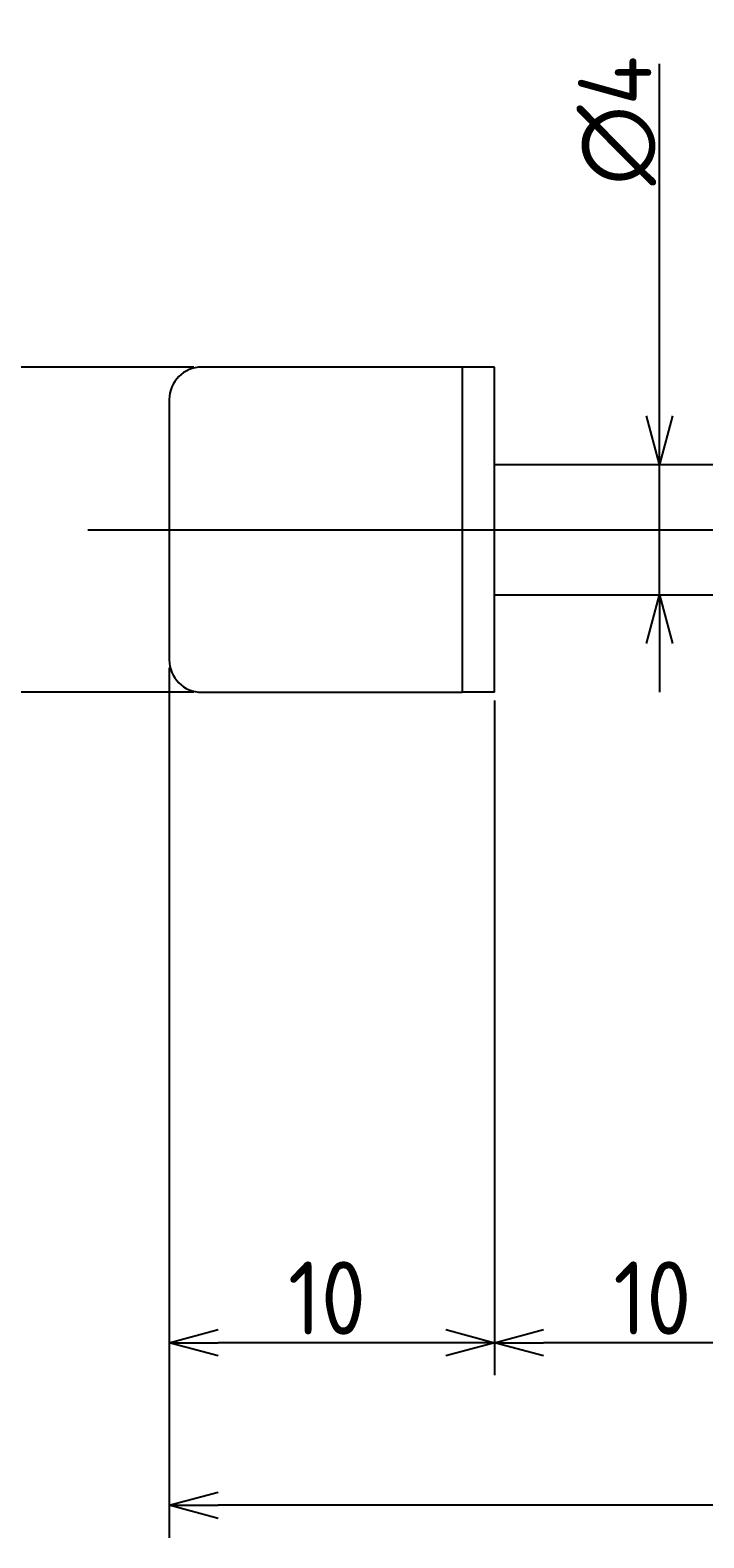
# Model space of a CAD drawing. Extents: x 122 to 300, y 134 to 180.
# Tile 2 of 4: x 186 to 206, y 134 to 180. Entities that reach past the tile are written whole.
import ezdxf

# ---------------------------------------------------------------- set-up
doc = ezdxf.new("R2010")
doc.units = 0
doc.linetypes.add('CENTER', pattern=[50.8, 31.75, -6.35, 6.35, -6.35])
doc.layers.get('0').update_dxf_attribs({"linetype": 'CONTINUOUS'})
doc.layers.get('DEFPOINTS').update_dxf_attribs({"linetype": 'CONTINUOUS'})
for name, color, linetype in [('図形', 7, 'CONTINUOUS'), ('図枠', 7, 'CONTINUOUS'), ('寸法_文字', 3, 'CONTINUOUS')]:
    doc.layers.add(name, color=color, linetype=linetype)
doc.layers.get('0').off()
doc.styles.add('DIMENSION', font='isocp.shx', dxfattribs={"bigfont": 'bigfont.shx'})
doc.dimstyles.get("Standard").update_dxf_attribs({"dimtxt": 0.18, "dimasz": 0.18, "dimexe": 0.18, "dimexo": 0.0625, "dimgap": 0.09, "dimtad": 0, "dimtih": 1, "dimtoh": 1, "dimzin": 0, "dimcen": 0.09, "dimazin": 3, "dimtfac": 1, "dimtofl": 0, "dimtmove": 0, "dimatfit": 3})

# ---------------------------------------------------------------- blocks, each defined once
blk = doc.blocks.new('_OPEN30')
at = {"color": 0, "linetype": 'BYBLOCK'}
for p, q in [((-1, 0.268), (0, 0)), ((0, 0), (-1, -0.268)), ((0, 0), (-1, 0))]:
    blk.add_line(p, q, dxfattribs=at)
blk = doc.blocks.new('*U32')
at = {"layer": '寸法_文字', "color": 3, "style": 'DIMENSION'}
blk.add_text('∅10', height=2.25, rotation=90, dxfattribs=at).set_placement((182.25, 162.637))
blk = doc.blocks.new('*D4')
at = {"layer": 'DEFPOINTS', "color": 0}
for p in [(191, 170), (182.5, 160), (191, 160)]:
    blk.add_point(p, dxfattribs=at)
at = {"layer": '寸法_文字', "color": 3}
for p, q in [((190.75, 170), (181.5, 170)), ((182.5, 168.5), (182.5, 161.5)), ((190.75, 160), (181.5, 160))]:
    blk.add_line(p, q, dxfattribs=at)
at = {"layer": '図枠'}
blk.add_blockref('*U32', (0, 0), dxfattribs=at)
at = {"layer": '寸法_文字', "color": 3, "xscale": 1.5, "yscale": 1.5, "zscale": 1.5}
for p, rotation in [((182.5, 170), 90), ((182.5, 160), 270)]:
    blk.add_blockref('_OPEN30', p, dxfattribs=dict(at, rotation=rotation))
blk = doc.blocks.new('*U34')
at = {"layer": '寸法_文字', "color": 3, "style": 'DIMENSION'}
blk.add_text('∅4', height=2.25, rotation=90, dxfattribs=at).set_placement((204.817, 175.588))
blk = doc.blocks.new('*D5')
at = {"layer": 'DEFPOINTS', "color": 0}
for p in [(205, 167), (205.067, 163), (205.067, 163)]:
    blk.add_point(p, dxfattribs=at)
at = {"layer": '寸法_文字', "color": 3}
for p, q in [((205.067, 168.5), (205.067, 179.325)), ((205.067, 163), (205.067, 167)), ((205.067, 161.5), (205.067, 160))]:
    blk.add_line(p, q, dxfattribs=at)
at = {"layer": '図枠'}
blk.add_blockref('*U34', (0, 0), dxfattribs=at)
at = {"layer": '寸法_文字', "color": 3, "xscale": 1.5, "yscale": 1.5, "zscale": 1.5}
for p, rotation in [((205.067, 167), 270), ((205.067, 163), 90)]:
    blk.add_blockref('_OPEN30', p, dxfattribs=dict(at, rotation=rotation))
blk = doc.blocks.new('*U25')
at = {"layer": '寸法_文字', "color": 3, "style": 'DIMENSION'}
blk.add_text('10', height=2.25, dxfattribs=at).set_placement((203.649, 140.25))
blk = doc.blocks.new('*D10')
at = {"layer": 'DEFPOINTS', "color": 0}
for p in [(200, 160), (210, 160), (200, 140)]:
    blk.add_point(p, dxfattribs=at)
at = {"layer": '寸法_文字', "color": 3}
for p, q in [((200, 159.75), (200, 139)), ((210, 159.75), (210, 139)), ((208.5, 140), (201.5, 140))]:
    blk.add_line(p, q, dxfattribs=at)
at = {"layer": '図枠'}
blk.add_blockref('*U25', (0, 0), dxfattribs=at)
at = {"layer": '寸法_文字', "color": 3, "xscale": 1.5, "yscale": 1.5, "zscale": 1.5, "rotation": 180}
blk.add_blockref('_OPEN30', (200, 140), dxfattribs=at)
at = {"layer": '寸法_文字', "color": 3, "xscale": 1.5, "yscale": 1.5, "zscale": 1.5}
blk.add_blockref('_OPEN30', (210, 140), dxfattribs=at)
blk = doc.blocks.new('*U28')
at = {"layer": '寸法_文字', "color": 3, "style": 'DIMENSION'}
blk.add_text('10', height=2.25, dxfattribs=at).set_placement((193.649, 140.25))
blk = doc.blocks.new('*D11')
at = {"layer": 'DEFPOINTS', "color": 0}
for p in [(190, 161), (200, 159.75), (190, 140)]:
    blk.add_point(p, dxfattribs=at)
at = {"layer": '寸法_文字', "color": 3}
for p, q in [((190, 160.75), (190, 139)), ((200, 159.5), (200, 139)), ((198.5, 140), (191.5, 140))]:
    blk.add_line(p, q, dxfattribs=at)
at = {"layer": '図枠'}
blk.add_blockref('*U28', (0, 0), dxfattribs=at)
at = {"layer": '寸法_文字', "color": 3, "xscale": 1.5, "yscale": 1.5, "zscale": 1.5, "rotation": 180}
blk.add_blockref('_OPEN30', (190, 140), dxfattribs=at)
at = {"layer": '寸法_文字', "color": 3, "xscale": 1.5, "yscale": 1.5, "zscale": 1.5}
blk.add_blockref('_OPEN30', (200, 140), dxfattribs=at)
blk = doc.blocks.new('*U27')
at = {"layer": '寸法_文字', "color": 3, "style": 'DIMENSION'}
blk.add_text('(108.2)', height=2.25, dxfattribs=at).set_placement((240.9375, 135.3625))
blk = doc.blocks.new('*D12')
at = {"layer": 'DEFPOINTS', "color": 0}
for p in [(190, 161), (298.2, 159.1), (190, 135)]:
    blk.add_point(p, dxfattribs=at)
at = {"layer": '寸法_文字', "color": 3}
for p, q in [((190, 160.75), (190, 134)), ((298.2, 158.85), (298.2, 134)), ((296.7, 135), (191.5, 135))]:
    blk.add_line(p, q, dxfattribs=at)
at = {"layer": '図枠'}
blk.add_blockref('*U27', (0, 0), dxfattribs=at)
at = {"layer": '寸法_文字', "color": 3, "xscale": 1.5, "yscale": 1.5, "zscale": 1.5, "rotation": 180}
blk.add_blockref('_OPEN30', (190, 135), dxfattribs=at)
at = {"layer": '寸法_文字', "color": 3, "xscale": 1.5, "yscale": 1.5, "zscale": 1.5}
blk.add_blockref('_OPEN30', (298.2, 135), dxfattribs=at)

msp = doc.modelspace()

# ---------------------------------------------------------------- linework, layer by layer
at = {"layer": '図形'}
for p, q in [((199, 170), (191, 170)), ((199, 170), (199, 160)), ((200, 170), (199, 170)), ((200, 160), (200, 170)), ((190, 169), (190, 161)), ((200, 167), (210, 167)), ((200, 163), (210, 163)), ((191, 160), (199, 160)), ((200, 160), (199, 160))]:
    msp.add_line(p, q, dxfattribs=at)
at = {"layer": '図形', "color": 3, "linetype": 'CENTER'}
msp.add_line((187.5, 165), (300, 165), dxfattribs=at)
at = {"layer": '図形'}
for centre, start, end in [((191, 169), 90, 180), ((191, 161), 180, 270)]:
    msp.add_arc(centre, 1, start, end, dxfattribs=at)

# ---------------------------------------------------------------- dimensions: what is measured, and where the dimension line sits
at = {"layer": '寸法_文字'}
for base, p1, p2, override, picture, middle in [((205.067, 163), (205, 167), (205.067, 163), {"dimscale": 0.5, "dimse1": 1, "dimse2": 1}, '*D5', (205.067, 177.5)), ((182.5, 160), (191, 170), (191, 160), {"dimscale": 0.5}, '*D4', (182.5, 165))]:
    dim = msp.add_linear_dim(base=base, p1=p1, p2=p2, angle=90, text='%%c<>', dimstyle='Standard', override=override, dxfattribs=at)
    dim.commit()
    dim.dimension.update_dxf_attribs({"geometry": picture, "text_midpoint": middle, "dimtype": 128})
for base, p1, p2, picture, middle in [((190, 140), (200, 159.75), (190, 161), '*D11', (195, 140)), ((200, 140), (210, 160), (200, 160), '*D10', (205, 140))]:
    dim = msp.add_linear_dim(base=base, p1=p1, p2=p2, dimstyle='Standard', override={"dimscale": 0.5}, dxfattribs=at)
    dim.commit()
    dim.dimension.update_dxf_attribs({"geometry": picture, "text_midpoint": middle, "dimtype": 128})
dim = msp.add_linear_dim(base=(190, 135), p1=(298.2, 159.1), p2=(190, 161), text='(<>)', dimstyle='Standard', override={"dimscale": 0.5}, dxfattribs=at)
dim.commit()
dim.dimension.update_dxf_attribs({"geometry": '*D12', "text_midpoint": (245.1, 135), "dimtype": 128})

doc.saveas('drawing.dxf')
